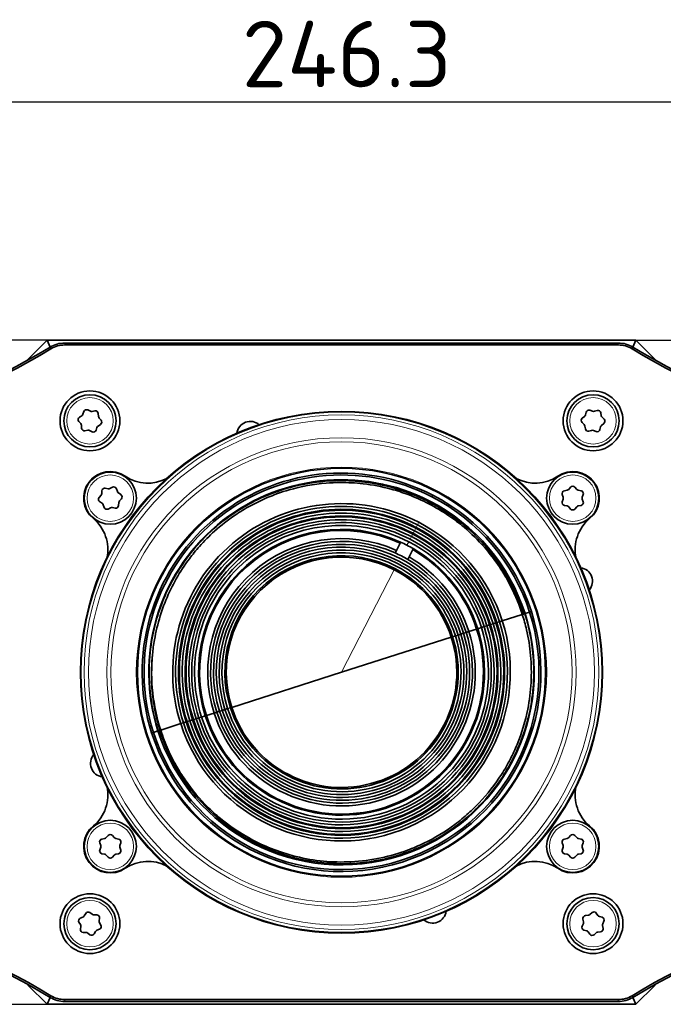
# Model space of a CAD drawing. Header units: millimetres. Extents: x 10 to 1178, y 10 to 830.
# Tile 7 of 33: x 368 to 436, y 378 to 482. Entities that reach past the tile are written whole.
import ezdxf

# ---------------------------------------------------------------- set-up
doc = ezdxf.new("R2010")
doc.units = ezdxf.units.MM
doc.header["$LTSCALE"] = 2
for name, color, linetype, lineweight in [('Bemaßung (ISO)', 7, 'Continuous', 25), ('Sichtbar (ISO)', 7, 'Continuous', 35), ('Sichtbar schmal (ISO)', 7, 'Continuous', 18)]:
    doc.layers.add(name, color=color, linetype=linetype, lineweight=lineweight)
doc.styles.add('Notiztext (ISO)', font='isocpeur.ttf')
doc.dimstyles.new('Standard (ISO)', dxfattribs={"dimscale": 2, "dimtxt": 3.5, "dimasz": 2.5, "dimexe": 2, "dimexo": 0, "dimgap": 0.762, "dimtad": 1, "dimtoh": 1, "dimdec": 8, "dimdsep": 46, "dimtxsty": 'Notiztext (ISO)', "dimcen": 0.09, "dimdle": 10, "dimclrd": 256, "dimclre": 256, "dimclrt": 256, "dimadec": 6, "dimazin": 2, "dimtfac": 0.514286, "dimtdec": 3, "dimtmove": 0, "dimatfit": 3, "dimfxl": 1, "dimtolj": 1, "dimlwd": -1, "dimlwe": -1, "dimarcsym": 0})

# ---------------------------------------------------------------- blocks, each defined once
blk = doc.blocks.new('*D14')
at = {"layer": 'Bemaßung (ISO)', "transparency": 16777216}
for p, q in [((433.18, 448.06), (557.9, 448.06)), ((553.9, 394.91), (553.9, 443.06)), ((522.52, 389.91), (557.9, 389.91))]:
    blk.add_line(p, q, dxfattribs=at)
for points in [[(553.07, 443.06), (554.73, 443.06), (553.9, 448.06)], [(553.07, 394.91), (554.73, 394.91), (553.9, 389.91)]]:
    blk.add_solid(points, dxfattribs=at)
at = {"layer": 'Defpoints', "color": 0, "transparency": 16777216}
for p in [(433.18, 448.06), (553.9, 448.06), (522.52, 389.91)]:
    blk.add_point(p, dxfattribs=at)
at = {"layer": 'Bemaßung (ISO)', "transparency": 16777216, "insert": (545.38, 411.29), "char_height": 7, "attachment_point": 1, "rotation": 90, "style": 'Notiztext (ISO)'}
blk.add_mtext('\\A1;58.2', dxfattribs=at)
blk = doc.blocks.new('*D15')
at = {"layer": 'Bemaßung (ISO)', "transparency": 16777216}
for p, q in [((371.18, 448.06), (264.06, 448.06)), ((268.06, 383.06), (268.06, 443.06)), ((371.18, 378.06), (264.06, 378.06))]:
    blk.add_line(p, q, dxfattribs=at)
for points in [[(267.22, 443.06), (268.89, 443.06), (268.06, 448.06)], [(267.22, 383.06), (268.89, 383.06), (268.06, 378.06)]]:
    blk.add_solid(points, dxfattribs=at)
at = {"layer": 'Defpoints', "color": 0, "transparency": 16777216}
for p in [(268.06, 448.06), (371.18, 448.06), (371.18, 378.06)]:
    blk.add_point(p, dxfattribs=at)
at = {"layer": 'Bemaßung (ISO)', "transparency": 16777216, "insert": (259.53, 408.86), "char_height": 7, "attachment_point": 1, "rotation": 90, "style": 'Notiztext (ISO)'}
blk.add_mtext('\\A1;70', dxfattribs=at)
blk = doc.blocks.new('*D16')
at = {"layer": 'Bemaßung (ISO)', "transparency": 16777216}
for p, q in [((279.03, 433.41), (279.03, 477.2)), ((525.33, 433.41), (525.33, 477.2)), ((284.03, 473.2), (520.33, 473.2))]:
    blk.add_line(p, q, dxfattribs=at)
for points in [[(284.03, 474.04), (284.03, 472.37), (279.03, 473.2)], [(520.33, 474.04), (520.33, 472.37), (525.33, 473.2)]]:
    blk.add_solid(points, dxfattribs=at)
at = {"layer": 'Defpoints', "color": 0, "transparency": 16777216}
for p in [(525.33, 473.2), (279.03, 433.41), (525.33, 433.41)]:
    blk.add_point(p, dxfattribs=at)
at = {"layer": 'Bemaßung (ISO)', "transparency": 16777216, "insert": (391.68, 481.73), "char_height": 7, "attachment_point": 1, "style": 'Notiztext (ISO)'}
blk.add_mtext('\\A1;246.3', dxfattribs=at)

msp = doc.modelspace()

# ---------------------------------------------------------------- linework, layer by layer
at = {"layer": 'Sichtbar (ISO)'}
for p, q in [((369.17999949, 446.06333117), (371.17999949, 448.06333117)), ((371.17999949, 448.06333117), (371.48153164, 447.33536815)), ((371.17999949, 448.06333117), (433.17999949, 448.06333117)), ((431.33424398, 447.76333117), (373.025755, 447.76333117)), ((373.025755, 447.56333117), (431.33424398, 447.56333117)), ((433.17999949, 448.06333117), (432.87846733, 447.33536815)), ((433.17999949, 448.06333117), (435.17999949, 446.06333117)), ((369.17999949, 446.06333117), (369.25174765, 446.03361211)), ((369.17999949, 445.99331118), (369.17999949, 446.06333117)), ((435.10825132, 446.03361211), (435.17999949, 446.06333117)), ((435.17999949, 446.06333117), (435.17999949, 445.99331118)), ((374.57327224, 439.94108053), (374.82281515, 440.10838755)), ((374.93868017, 440.25780731), (375.03858492, 440.54114871)), ((375.45377641, 440.71065977), (375.72343999, 440.57820277)), ((375.91077381, 440.5525706), (376.20610703, 440.60772125)), ((376.56050366, 440.3329104), (376.58062433, 440.03314639)), ((427.88309069, 440.19324212), (427.95890006, 440.4839589)), ((428.35842616, 440.6876667), (428.63824111, 440.57827338)), ((428.82706397, 440.56842991), (429.11673677, 440.64813545)), ((429.49291596, 440.4039896), (429.53808603, 440.10696609)), ((374.70790585, 439.26856788), (374.51247737, 439.49675863)), ((374.79949532, 438.79375194), (374.77937465, 439.09351595)), ((376.78672674, 439.18558181), (376.53718382, 439.01827479)), ((376.65209312, 439.85809446), (376.8475216, 439.62990372)), ((427.7360262, 439.18814338), (427.52216278, 439.39915462)), ((427.54550969, 439.84700827), (427.78015457, 440.03463846)), ((429.81448928, 439.27965407), (429.5798444, 439.09202388)), ((429.62397277, 439.93851896), (429.8378362, 439.72750773)), ((375.44922517, 438.57409174), (375.15389195, 438.51894109)), ((375.90622257, 438.41600258), (375.63655898, 438.54845957)), ((376.4213188, 438.86885503), (376.32141406, 438.58551364)), ((427.86708302, 438.72267274), (427.82191294, 439.01969626)), ((428.532935, 438.55823243), (428.2432622, 438.47852689)), ((429.00157281, 438.43899564), (428.72175786, 438.54838897)), ((429.47690829, 438.93342022), (429.40109891, 438.64270345)), ((376.92275307, 431.89186598), (376.94399349, 432.19155273)), ((377.29941432, 432.46503767), (377.59453944, 432.40878406)), ((377.78196771, 432.43371618), (378.05212426, 432.56516481)), ((378.46667957, 432.39410382), (378.56552508, 432.11039116)), ((378.68083107, 431.96053958), (378.9297472, 431.79230146)), ((425.52699058, 431.51322901), (425.43231276, 431.79835953)), ((425.65654365, 432.18673883), (425.95081284, 432.24731069)), ((426.11456028, 432.34185032), (426.31415165, 432.56640898)), ((426.76261344, 432.56640898), (426.9622048, 432.34185032)), ((427.12595224, 432.24731069), (427.42022143, 432.18673883)), ((427.64445232, 431.79835953), (427.5497745, 431.51322901)), ((376.65435118, 431.48962323), (376.85063079, 431.71708228)), ((376.96240179, 430.87683917), (376.71348566, 431.0450773)), ((377.17655329, 430.44327494), (377.07770778, 430.7269876)), ((378.72047979, 430.94551278), (378.69923937, 430.64582602)), ((378.98888168, 431.34775553), (378.79260207, 431.12029648)), ((425.43231276, 431.03901922), (425.52699058, 431.32414975)), ((427.5497745, 431.32414975), (427.64445232, 431.03901922)), ((377.86126515, 430.40366257), (377.5911086, 430.27221394)), ((378.34381854, 430.37234109), (378.04869342, 430.4285947)), ((425.95081284, 430.59006806), (425.65654365, 430.65063993)), ((426.31415165, 430.27096977), (426.11456028, 430.49552843)), ((426.9622048, 430.49552843), (426.76261344, 430.27096977)), ((427.42022143, 430.65063993), (427.12595224, 430.59006806)), ((408.35199522, 426.67982737), (407.95798853, 425.91511451)), ((408.35199522, 426.67982737), (408.40429626, 426.78133649)), ((407.95798853, 425.91511451), (407.82038469, 425.64804438)), ((409.68541183, 425.99280469), (409.29140514, 425.22809184)), ((409.73771286, 426.09431381), (409.68541183, 425.99280469)), ((409.29140514, 425.22809184), (409.1538013, 424.96102171)), ((421.51461696, 419.24900553), (421.99083906, 419.40136204)), ((421.99083906, 419.40136204), (422.1813279, 419.46230465)), ((418.16201334, 418.17641569), (418.4477466, 418.2678296)), ((418.4477466, 418.2678296), (418.54299102, 418.2983009)), ((418.54299102, 418.2983009), (418.82872428, 418.38971481)), ((418.82872428, 418.38971481), (419.11445755, 418.48112871)), ((419.11445755, 418.48112871), (421.22888369, 419.15759162)), ((421.2288837, 419.15759162), (421.36130432, 419.19995661)), ((421.36130432, 419.19995661), (421.51461696, 419.24900553)), ((415.02933008, 417.17418441), (415.31506335, 417.26559832)), ((415.31506335, 417.26559832), (415.60079661, 417.35701222)), ((415.60079661, 417.35701222), (416.41904043, 417.61879086)), ((416.41904043, 417.61879086), (416.52766472, 417.65354275)), ((416.52766472, 417.65354275), (416.92383586, 417.78028876)), ((416.92383586, 417.78028876), (417.20956913, 417.87170267)), ((417.20956913, 417.87170267), (417.49530239, 417.96311658)), ((417.49530239, 417.96311658), (417.78103565, 418.05453048)), ((417.78103565, 418.05453048), (417.87628007, 418.08500178)), ((417.87628007, 418.08500178), (418.16201334, 418.17641569)), ((413.7435304, 416.76282183), (402.17999949, 413.06333117)), ((413.7435304, 416.76282183), (413.88639703, 416.80852878)), ((413.88639703, 416.80852878), (414.1721303, 416.89994269)), ((414.1721303, 416.89994269), (414.45786356, 416.9913566)), ((414.45786356, 416.9913566), (414.74359682, 417.0827705)), ((414.74359682, 417.0827705), (415.02933008, 417.17418441)), ((402.17999949, 413.06333117), (390.61646857, 409.36384052)), ((389.04493563, 408.86106403), (389.33066889, 408.95247793)), ((389.33066889, 408.95247793), (389.61640215, 409.04389184)), ((389.61640215, 409.04389184), (389.90213542, 409.13530575)), ((389.90213542, 409.13530575), (390.18786868, 409.22671966)), ((390.18786868, 409.22671966), (390.47360194, 409.31813356)), ((390.47360194, 409.31813356), (390.61646857, 409.36384052)), ((385.91225237, 407.85883275), (386.19798564, 407.95024665)), ((386.19798564, 407.95024665), (386.4837189, 408.04166056)), ((386.4837189, 408.04166056), (386.57896332, 408.07213186)), ((386.57896332, 408.07213186), (386.86469658, 408.16354577)), ((386.86469658, 408.16354577), (387.15042985, 408.25495967)), ((387.15042985, 408.25495967), (387.43616311, 408.34637358)), ((387.43616311, 408.34637358), (387.83233425, 408.47311959)), ((387.83233425, 408.47311959), (387.94095854, 408.50787148)), ((387.94095854, 408.50787148), (388.75920236, 408.76965012)), ((388.75920236, 408.76965012), (389.04493563, 408.86106403)), ((382.36915991, 406.7253003), (382.84538202, 406.87765681)), ((382.84538202, 406.87765681), (382.87411278, 406.88684857)), ((383.0577034, 406.94558424), (383.13111528, 406.96907072)), ((383.13111528, 406.96907072), (385.24554143, 407.64553363)), ((385.24554143, 407.64553363), (385.53127469, 407.73694754)), ((385.53127469, 407.73694754), (385.81700795, 407.82836144)), ((385.81700795, 407.82836144), (385.91225237, 407.85883275)), ((382.17867107, 406.6643577), (382.36915991, 406.7253003)), ((376.93977754, 395.47602242), (377.23404673, 395.53659428)), ((377.39779417, 395.63113391), (377.59738554, 395.85569257)), ((378.04584732, 395.85569257), (378.24543869, 395.63113391)), ((378.40918613, 395.53659428), (378.70345532, 395.47602242)), ((425.65654365, 395.47602242), (425.95081284, 395.53659428)), ((426.11456028, 395.63113391), (426.31415165, 395.85569257)), ((426.76261344, 395.85569257), (426.9622048, 395.63113391)), ((427.12595224, 395.53659428), (427.42022143, 395.47602242)), ((376.81022447, 394.80251259), (376.71554665, 395.08764312)), ((376.71554665, 394.32830281), (376.81022447, 394.61343334)), ((378.92768621, 395.08764312), (378.83300839, 394.80251259)), ((378.83300839, 394.61343334), (378.92768621, 394.32830281)), ((425.52699058, 394.80251259), (425.43231276, 395.08764312)), ((425.43231276, 394.32830281), (425.52699058, 394.61343334)), ((427.64445232, 395.08764312), (427.5497745, 394.80251259)), ((427.5497745, 394.61343334), (427.64445232, 394.32830281)), ((377.23404673, 393.87935165), (376.93977754, 393.93992351)), ((377.59738554, 393.56025336), (377.39779417, 393.78481202)), ((378.24543869, 393.78481202), (378.04584732, 393.56025336)), ((378.70345532, 393.93992351), (378.40918613, 393.87935165)), ((425.95081284, 393.87935165), (425.65654365, 393.93992351)), ((426.31415165, 393.56025336), (426.11456028, 393.78481202)), ((426.9622048, 393.78481202), (426.76261344, 393.56025336)), ((427.42022143, 393.93992351), (427.12595224, 393.87935165)), ((374.6664698, 387.14668129), (374.94350864, 387.26292582)), ((375.0859234, 387.38730025), (375.238406, 387.64616772)), ((375.67843067, 387.73274869), (375.9176208, 387.55094828)), ((376.0965396, 387.48980069), (376.3969667, 387.48718062)), ((376.69196035, 387.14939856), (376.65411165, 386.85135363)), ((427.88243553, 387.41856887), (428.18139512, 387.44834254)), ((428.35405213, 387.52541732), (428.57582427, 387.72810038)), ((429.02187509, 387.68166067), (429.19713963, 387.4376409)), ((429.35021686, 387.32665294), (429.63663161, 387.23593416)), ((374.66938329, 386.46083073), (374.52143879, 386.72231827)), ((374.66803862, 385.97726378), (374.70588733, 386.27530871)), ((376.69061568, 386.66583161), (376.83856018, 386.40434408)), ((427.54055993, 386.30023938), (427.66425498, 386.57403281)), ((427.68383476, 386.76209556), (427.61919216, 387.0554974)), ((429.67616421, 386.36456679), (429.74080682, 386.07116495)), ((429.81943904, 386.82642297), (429.695744, 386.55262953)), ((375.26345937, 385.63686165), (374.96303227, 385.63948172)), ((375.6815683, 385.39391366), (375.44237817, 385.57571406)), ((376.27407557, 385.73936209), (376.12159297, 385.48049463)), ((376.69352917, 385.97998105), (376.41649033, 385.86373653)), ((428.00978212, 385.80000941), (427.72336737, 385.89072819)), ((428.33812389, 385.44500168), (428.16285934, 385.68902144)), ((429.00594684, 385.60124502), (428.7841747, 385.39856196)), ((429.47756344, 385.70809347), (429.17860385, 385.6783198)), ((369.17999949, 380.06333117), (369.17999949, 380.13335117)), ((369.17999949, 380.06333117), (369.25174765, 380.09305024)), ((371.17999949, 378.06333117), (369.17999949, 380.06333117)), ((435.17999949, 380.06333117), (433.17999949, 378.06333117)), ((435.10825132, 380.09305024), (435.17999949, 380.06333117)), ((435.17999949, 380.13335117), (435.17999949, 380.06333117)), ((371.48153164, 378.79129419), (371.17999949, 378.06333117)), ((433.17999949, 378.06333117), (371.17999949, 378.06333117)), ((431.33424398, 378.56333117), (373.025755, 378.56333117)), ((373.025755, 378.36333117), (431.33424398, 378.36333117)), ((432.87846733, 378.79129419), (433.17999949, 378.06333117))]:
    msp.add_line(p, q, dxfattribs=at)
for centre, radius in [((375.67999949, 439.56333117), 3.15), ((375.67999949, 439.56333117), 2.75), ((428.67999949, 439.56333117), 3.15), ((428.67999949, 439.56333117), 2.75), ((402.17999949, 413.06333117), 27.5), ((377.82161643, 431.41868938), 2.75), ((402.17999949, 413.06333117), 21.5), ((426.53838254, 431.41868938), 2.75), ((377.82161643, 394.70797297), 2.75), ((426.53838254, 394.70797297), 2.75), ((375.67999949, 386.56333117), 3.15), ((375.67999949, 386.56333117), 2.75), ((428.67999949, 386.56333117), 3.15), ((428.67999949, 386.56333117), 2.75)]:
    msp.add_circle(centre, radius, dxfattribs=at)
for centre, radius, start, end in [((330.03738448, 515.76333117), 80, 270, 301.1936478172), ((373.025755, 444.76333117), 3, 90, 121.1936478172), ((373.025755, 444.76333117), 2.8, 90, 121.1936478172), ((431.33424398, 444.76333117), 3, 58.8063521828, 90), ((431.33424398, 444.76333117), 2.8, 58.8063521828, 90), ((474.3226145, 515.76333117), 80, 238.8063521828, 270), ((330.03738448, 515.76333117), 80.2, 270, 301.1936478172), ((474.3226145, 515.76333117), 80.2, 238.8063521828, 270), ((374.65575234, 440.35756624), 0.3, 303.8400300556, 340.5776068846), ((375.32151275, 440.44138978), 0.3, 63.8400300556, 160.5776068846), ((375.85570365, 440.84747275), 0.3, 243.8400300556, 280.5776068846), ((376.26117718, 440.3128191), 0.3, 3.8400300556, 100.5776068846), ((427.59279824, 440.26894085), 0.3, 308.6470448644, 345.3846216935), ((428.24919251, 440.40826017), 0.3, 68.6470448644, 165.3846216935), ((428.74747477, 440.8576799), 0.3, 248.6470448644, 285.3846216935), ((429.19632598, 440.35888546), 0.3, 8.6470448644, 105.3846216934), ((429.83467601, 440.15207023), 0.3, 188.6470448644, 225.3846216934), ((374.74033505, 439.69190185), 0.3, 123.8400300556, 220.5776068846), ((374.48004817, 439.07342465), 0.3, 3.8400300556, 40.5776068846), ((376.8799508, 440.05323769), 0.3, 183.8400300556, 220.5776068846), ((376.61966392, 439.43476049), 0.3, 303.8400300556, 40.5776068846), ((392.57573844, 438.0832866), 1.425, 49.1029657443, 172.8970342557), ((427.73286602, 439.61270588), 0.3, 128.6470448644, 225.3846216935), ((427.52532296, 438.97459211), 0.3, 8.6470448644, 45.3846216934), ((429.76720073, 438.8577215), 0.3, 128.6470448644, 165.3846216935), ((429.62713295, 439.51395646), 0.3, 308.6470448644, 45.3846216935), ((375.09882179, 438.81384324), 0.3, 183.8400300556, 280.5776068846), ((375.50429532, 438.27918959), 0.3, 63.8400300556, 100.5776068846), ((376.03848623, 438.68527256), 0.3, 243.8400300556, 340.5776068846), ((376.70424663, 438.76909611), 0.3, 123.8400300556, 160.5776068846), ((428.163673, 438.76777688), 0.3, 188.6470448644, 285.3846216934), ((428.61252421, 438.26898244), 0.3, 68.6470448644, 105.3846216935), ((429.11080646, 438.71840217), 0.3, 248.6470448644, 345.3846216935), ((377.82161643, 431.41868938), 2.8, 55.5919413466, 230.4080586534), ((402.17999949, 413.06333117), 21, 62.740899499, 197.740899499), ((402.17999949, 413.06333117), 20.8, 62.740899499, 197.740899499), ((426.53838254, 431.41868938), 2.8, 309.5919413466, 124.4080586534), ((381.77719778, 437.19392757), 4.2, 235.5919413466, 298.5417933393), ((402.17999949, 413.06333117), 20.3, 62.740899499, 197.740899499), ((422.58280119, 437.19392757), 4.2, 241.4582066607, 304.4080586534), ((376.62350374, 431.9130754), 0.3, 319.2083401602, 355.9459169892), ((377.24324282, 432.17034331), 0.3, 79.2083401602, 175.9459169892), ((377.65071094, 432.70347841), 0.3, 259.2083401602, 295.9459169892), ((378.18338103, 432.29540258), 0.3, 19.2083401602, 115.9459169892), ((378.84882363, 432.20909239), 0.3, 199.2083401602, 235.9459169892), ((378.76175464, 431.54374865), 0.3, 319.2083401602, 55.9459169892), ((425.71702711, 431.89289916), 0.3, 101.6312115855, 198.3687884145), ((425.89032939, 432.54115036), 0.3, 281.6312115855, 318.3687884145), ((426.53838254, 432.36710894), 0.3, 41.6312115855, 138.3687884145), ((427.1864357, 432.54115036), 0.3, 221.6312115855, 258.3687884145), ((427.35973798, 431.89289916), 0.3, 341.6312115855, 78.3687884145), ((376.88147822, 431.29363011), 0.3, 139.2083401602, 235.9459169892), ((376.79440923, 430.62828636), 0.3, 19.2083401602, 55.9459169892), ((379.01972912, 430.92430336), 0.3, 139.2083401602, 175.9459169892), ((402.17999949, 413.06333117), 17.78, 62.740899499, 197.740899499), ((402.17999949, 413.06333117), 20.3, 17.740899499, 62.740899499), ((402.17999949, 413.06333117), 20.8, 17.740899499, 62.740899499), ((402.17999949, 413.06333117), 21, 17.740899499, 62.740899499), ((425.71702711, 430.9444796), 0.3, 161.6312115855, 258.3687884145), ((425.24227624, 431.41868938), 0.3, 341.6312115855, 18.3687884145), ((427.35973798, 430.9444796), 0.3, 281.6312115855, 18.3687884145), ((427.83448885, 431.41868938), 0.3, 161.6312115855, 198.3687884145), ((377.45985183, 430.54197617), 0.3, 199.2083401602, 295.9459169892), ((377.99252192, 430.13390034), 0.3, 79.2083401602, 115.9459169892), ((378.39999004, 430.66703544), 0.3, 259.2083401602, 355.9459169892), ((402.17999949, 413.06333117), 17.48, 62.740899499, 197.740899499), ((402.17999949, 413.06333117), 17.18, 62.740899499, 197.740899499), ((402.17999949, 413.06333117), 17.08, 62.740899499, 197.740899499), ((402.17999949, 413.06333117), 16.78, 62.740899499, 197.740899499), ((425.89032939, 430.29622839), 0.3, 41.6312115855, 78.3687884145), ((426.53838254, 430.47026981), 0.3, 221.6312115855, 318.3687884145), ((427.1864357, 430.29622839), 0.3, 101.6312115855, 138.3687884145), ((373.36040716, 426.02446916), 4.2, 347.4582066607, 50.4080586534), ((402.17999949, 413.06333117), 16.48, 62.740899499, 197.740899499), ((402.17999949, 413.06333117), 16.38, 62.740899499, 197.740899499), ((402.17999949, 413.06333117), 16.08, 62.740899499, 197.740899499), ((402.17999949, 413.06333117), 15.78, 62.740899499, 197.740899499), ((402.17999949, 413.06333117), 17.78, 17.740899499, 62.740899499), ((430.99959182, 426.02446916), 4.2, 129.5919413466, 192.5417933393), ((402.17999949, 413.06333117), 15.48, 62.740899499, 197.740899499), ((402.17999949, 413.06333117), 15.06404793, 65.5946880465, 197.740899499), ((402.17999949, 413.06333117), 14.95, 65.616476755, 197.740899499), ((402.17999949, 413.06333117), 16.38, 17.740899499, 62.740899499), ((402.17999949, 413.06333117), 16.48, 17.740899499, 62.740899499), ((402.17999949, 413.06333117), 16.78, 17.740899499, 62.740899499), ((402.17999949, 413.06333117), 17.08, 17.740899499, 62.740899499), ((402.17999949, 413.06333117), 17.18, 17.740899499, 62.740899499), ((402.17999949, 413.06333117), 17.48, 17.740899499, 62.740899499), ((402.17999949, 413.06333117), 14.09090105, 65.7919570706, 197.740899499), ((402.17999949, 413.06333117), 13.79090105, 65.8583930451, 197.740899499), ((402.17999949, 413.06333117), 15.06404793, 62.740899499, 65.5946880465), ((402.17999949, 413.06333117), 15.48, 17.740899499, 62.740899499), ((402.17999949, 413.06333117), 15.78, 17.740899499, 62.740899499), ((402.17999949, 413.06333117), 16.08, 17.740899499, 62.740899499), ((402.17999949, 413.06333117), 13.49090105, 62.740899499, 197.740899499), ((402.17999949, 413.06333117), 13.19090105, 62.740899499, 197.740899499), ((402.17999949, 413.06333117), 12.89090105, 62.740899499, 197.740899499), ((402.17999949, 413.06333117), 12.59090105, 62.740899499, 197.740899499), ((402.17999949, 413.06333117), 13.79090105, 62.740899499, 65.8583930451), ((402.17999949, 413.06333117), 15.06404793, 59.8871109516, 62.740899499), ((402.17999949, 413.06333117), 14.95, 17.740899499, 59.8653222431), ((402.17999949, 413.06333117), 15.06404793, 17.740899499, 59.8871109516), ((402.17999949, 413.06333117), 12.29090105, 62.740899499, 197.740899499), ((402.17999949, 413.06333117), 12.14090105, 62.740899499, 197.740899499), ((402.17999949, 413.06333117), 12.89090105, 17.740899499, 62.740899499), ((402.17999949, 413.06333117), 13.19090105, 17.740899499, 62.740899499), ((402.17999949, 413.06333117), 13.49090105, 17.740899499, 62.740899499), ((402.17999949, 413.06333117), 13.79090105, 59.623405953, 62.740899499), ((402.17999949, 413.06333117), 13.79090105, 17.740899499, 59.623405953), ((402.17999949, 413.06333117), 14.09090105, 17.740899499, 59.6898419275), ((402.17999949, 413.06333117), 12.14090105, 17.740899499, 62.740899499), ((402.17999949, 413.06333117), 12.29090105, 17.740899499, 62.740899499), ((402.17999949, 413.06333117), 12.59090105, 17.740899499, 62.740899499), ((427.19995492, 422.66759222), 1.425, 319.1029657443, 82.8970342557), ((402.17999949, 413.06333117), 21, 197.740899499, 17.740899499), ((402.17999949, 413.06333117), 20.8, 197.740899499, 17.740899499), ((402.17999949, 413.06333117), 20.3, 197.740899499, 17.740899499), ((402.17999949, 413.06333117), 17.78, 197.740899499, 17.740899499), ((402.17999949, 413.06333117), 17.48, 197.740899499, 17.740899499), ((402.17999949, 413.06333117), 17.18, 197.740899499, 17.740899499), ((402.17999949, 413.06333117), 17.08, 197.740899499, 17.740899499), ((402.17999949, 413.06333117), 16.78, 197.740899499, 17.740899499), ((402.17999949, 413.06333117), 16.48, 197.740899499, 17.740899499), ((402.17999949, 413.06333117), 16.38, 197.740899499, 17.740899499), ((402.17999949, 413.06333117), 16.08, 197.740899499, 17.740899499), ((402.17999949, 413.06333117), 15.78, 197.740899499, 17.740899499), ((402.17999949, 413.06333117), 15.48, 197.740899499, 17.740899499), ((402.17999949, 413.06333117), 15.06404793, 197.740899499, 17.740899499), ((402.17999949, 413.06333117), 14.95, 197.740899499, 17.740899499), ((402.17999949, 413.06333117), 14.09090105, 197.740899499, 17.740899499), ((402.17999949, 413.06333117), 13.79090105, 197.740899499, 17.740899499), ((402.17999949, 413.06333117), 13.49090105, 197.740899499, 17.740899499), ((402.17999949, 413.06333117), 13.19090105, 197.740899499, 17.740899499), ((402.17999949, 413.06333117), 12.89090105, 197.740899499, 17.740899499), ((402.17999949, 413.06333117), 12.59090105, 197.740899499, 17.740899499), ((402.17999949, 413.06333117), 12.29090105, 197.740899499, 17.740899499), ((402.17999949, 413.06333117), 12.14090105, 197.740899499, 17.740899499), ((402.17999949, 413.06333117), 20, 174.6136497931, 197.740899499), ((377.16004406, 403.45907012), 1.425, 139.1029657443, 262.8970342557), ((373.36040716, 400.10219319), 4.2, 309.5919413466, 12.5417933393), ((430.99959182, 400.10219319), 4.2, 167.4582066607, 230.4080586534), ((377.82161643, 394.70797297), 2.8, 129.5919413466, 304.4080586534), ((426.53838254, 394.70797297), 2.8, 235.5919413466, 50.4080586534), ((377.000261, 395.18218275), 0.3, 101.6312115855, 198.3687884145), ((377.17356328, 395.83043395), 0.3, 281.6312115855, 318.3687884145), ((377.82161643, 395.65639253), 0.3, 41.6312115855, 138.3687884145), ((378.46966958, 395.83043395), 0.3, 221.6312115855, 258.3687884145), ((378.64297187, 395.18218275), 0.3, 341.6312115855, 78.3687884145), ((425.71702711, 395.18218275), 0.3, 101.6312115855, 198.3687884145), ((425.89032939, 395.83043395), 0.3, 281.6312115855, 318.3687884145), ((426.53838254, 395.65639253), 0.3, 41.6312115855, 138.3687884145), ((427.1864357, 395.83043395), 0.3, 221.6312115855, 258.3687884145), ((427.35973798, 395.18218275), 0.3, 341.6312115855, 78.3687884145), ((376.52551012, 394.70797297), 0.3, 341.6312115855, 18.3687884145), ((379.11772274, 394.70797297), 0.3, 161.6312115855, 198.3687884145), ((425.24227624, 394.70797297), 0.3, 341.6312115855, 18.3687884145), ((427.83448885, 394.70797297), 0.3, 161.6312115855, 198.3687884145), ((377.000261, 394.23376318), 0.3, 161.6312115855, 258.3687884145), ((377.17356328, 393.58551198), 0.3, 41.6312115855, 78.3687884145), ((377.82161643, 393.7595534), 0.3, 221.6312115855, 318.3687884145), ((378.46966958, 393.58551198), 0.3, 101.6312115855, 138.3687884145), ((378.64297187, 394.23376318), 0.3, 281.6312115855, 18.3687884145), ((425.71702711, 394.23376318), 0.3, 161.6312115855, 258.3687884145), ((425.89032939, 393.58551198), 0.3, 41.6312115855, 78.3687884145), ((426.53838254, 393.7595534), 0.3, 221.6312115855, 318.3687884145), ((427.1864357, 393.58551198), 0.3, 101.6312115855, 138.3687884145), ((427.35973798, 394.23376318), 0.3, 281.6312115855, 18.3687884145), ((381.77719778, 388.93273477), 4.2, 61.4582066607, 124.4080586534), ((422.58280119, 388.93273477), 4.2, 55.5919413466, 118.5417933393), ((330.03738448, 310.36333117), 80.2, 58.8063521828, 90), ((330.03738448, 310.36333117), 80, 58.8063521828, 90), ((474.3226145, 310.36333117), 80.2, 90, 121.1936478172), ((474.3226145, 310.36333117), 80, 90, 121.1936478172), ((374.78254466, 386.87004683), 0.3, 112.7627502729, 209.500327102), ((374.82743379, 387.53956029), 0.3, 292.7627502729, 329.500327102), ((375.49689562, 387.49390768), 0.3, 52.7627502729, 149.500327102), ((376.09915585, 387.78978928), 0.3, 232.7627502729, 269.5003271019), ((376.39435045, 387.18719203), 0.3, 352.7627502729, 89.5003271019), ((411.78426053, 388.04337574), 1.425, 229.1029657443, 352.8970342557), ((427.91216574, 387.12004565), 0.3, 95.6873871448, 192.4249639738), ((428.15166491, 387.74686576), 0.3, 275.6873871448, 312.4249639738), ((428.7782115, 387.50665194), 0.3, 35.6873871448, 132.4249639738), ((429.44080322, 387.61264963), 0.3, 215.6873871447, 252.4249639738), ((429.54604524, 386.94993746), 0.3, 335.6873871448, 72.4249639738), ((374.40827742, 386.31310217), 0.3, 352.7627502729, 29.500327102), ((376.95172155, 386.81356017), 0.3, 172.7627502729, 209.500327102), ((376.57745432, 386.25661552), 0.3, 292.7627502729, 29.500327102), ((427.81395373, 386.17672488), 0.3, 155.6873871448, 252.4249639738), ((427.39086118, 386.6975473), 0.3, 335.6873871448, 12.4249639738), ((429.9691378, 386.42911504), 0.3, 155.6873871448, 192.4249639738), ((374.96564852, 385.93947032), 0.3, 172.7627502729, 269.5003271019), ((375.26084312, 385.33687306), 0.3, 52.7627502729, 89.5003271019), ((375.86310335, 385.63275466), 0.3, 232.7627502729, 329.500327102), ((376.53256519, 385.58710206), 0.3, 112.7627502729, 149.500327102), ((427.91919575, 385.51401271), 0.3, 35.6873871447, 72.4249639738), ((428.58178748, 385.6200104), 0.3, 215.6873871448, 312.4249639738), ((429.20833406, 385.37979658), 0.3, 95.6873871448, 132.4249639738), ((429.44783323, 386.00661669), 0.3, 275.6873871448, 12.4249639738), ((373.025755, 381.36333117), 2.8, 238.8063521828, 270), ((431.33424398, 381.36333117), 2.8, 270, 301.1936478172), ((373.025755, 381.36333117), 3, 238.8063521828, 270), ((431.33424398, 381.36333117), 3, 270, 301.1936478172)]:
    msp.add_arc(centre, radius, start, end, dxfattribs=at)
for points, knots in [([(382.26769226, 414.94081894), (382.31736659, 415.46101635), (382.38679251, 415.97915649), (382.62466391, 417.34534516), (382.82792106, 418.18620606), (383.25990927, 419.57304661), (383.4596024, 420.12682519), (384.00021485, 421.44122099), (384.36481069, 422.19090813), (385.18871698, 423.64640113), (385.64796096, 424.35034802), (386.48632909, 425.47400681), (386.84142886, 425.91029232), (387.71510362, 426.89577061), (388.24732696, 427.43170685), (389.49459802, 428.55305825), (390.22248412, 429.12162755), (391.50430472, 429.98725419), (392.03767031, 430.31218001), (393.13645016, 430.91294499), (393.70143698, 431.18813417), (395.05157252, 431.76878019), (395.84492546, 432.05214729), (397.92704858, 432.65076766), (399.23354752, 432.889416), (401.05017139, 433.03759721), (401.54767004, 433.0595302), (402.85356184, 433.06831444), (403.66124066, 433.02476827), (405.45364763, 432.81872132), (406.43334697, 432.63119355), (408.00946775, 432.20549503), (408.61568314, 432.01028665), (409.95119456, 431.50873025), (410.6737227, 431.18737299), (412.11065266, 430.44342705), (412.82160854, 430.01743863), (414.05090699, 429.17300606), (414.57867803, 428.77042633), (415.8510855, 427.69568504), (416.56700588, 426.99237999), (417.80139993, 425.58258197), (418.33212098, 424.88994361), (419.14147581, 423.67710631), (419.44537896, 423.17523367), (419.97422796, 422.20834696), (420.20407941, 421.74655798), (420.66171471, 420.73045087), (420.88295934, 420.17373313), (421.13067752, 419.45839522), (421.18067702, 419.30827165), (421.2288837, 419.15759162)], [0.0001642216, 0.0001642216, 0.0001642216, 0.0001642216, 0.1569365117, 0.1569365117, 0.4161900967, 0.4161900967, 0.5927108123, 0.5927108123, 0.842560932, 0.842560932, 1.094462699, 1.094462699, 1.2631474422, 1.2631474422, 1.4895623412, 1.4895623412, 1.7663235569, 1.7663235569, 1.9535864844, 1.9535864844, 2.1420161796, 2.1420161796, 2.3944975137, 2.3944975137, 2.7919554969, 2.7919554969, 2.9413001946, 2.9413001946, 3.1837353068, 3.1837353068, 3.4825663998, 3.4825663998, 3.6735195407, 3.6735195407, 3.9105422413, 3.9105422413, 4.158944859, 4.158944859, 4.3579574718, 4.3579574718, 4.6586123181, 4.6586123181, 4.9201126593, 4.9201126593, 5.0960437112, 5.0960437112, 5.2507363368, 5.2507363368, 5.4303670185, 5.4303670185, 5.4778412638, 5.4778412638, 5.4778412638, 5.4778412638]), ([(382.43215292, 417.63354439), (382.61061769, 418.39898843), (382.83403536, 419.15348189), (383.38547613, 420.68220505), (383.71910661, 421.45289202), (384.8100142, 423.59788424), (385.68157946, 424.91047287), (387.40628422, 426.9474479), (388.18522612, 427.72816131), (389.94533622, 429.22645885), (390.93706546, 429.92815434), (392.55120367, 430.86444894), (393.13262457, 431.16494086), (394.86065592, 431.95449487), (396.04017109, 432.36698511), (398.45704593, 432.96871538), (399.68917446, 433.15661876), (402.72811394, 433.33724657), (404.53556069, 433.20370334), (408.08237239, 432.45436977), (409.80672113, 431.83870553), (411.42222115, 431.00121348)], [-3.6858683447, -3.6858683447, -3.6858683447, -3.6858683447, -3.4497988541, -3.4497988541, -3.1977518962, -3.1977518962, -2.7263814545, -2.7263814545, -2.3957502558, -2.3957502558, -2.031832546, -2.031832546, -1.8354868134, -1.8354868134, -1.4614128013, -1.4614128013, -1.0876834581, -1.0876834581, -0.5459065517, -0.5459065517, -0.000001, -0.000001, -0.000001, -0.000001]), ([(421.36130432, 419.19995661), (421.03097912, 420.24176532), (420.61614223, 421.25596191), (419.65943151, 423.13899613), (419.13046614, 424.00997334), (418.06585736, 425.49717757), (417.55367183, 426.12851369), (416.23241401, 427.56941553), (415.38937223, 428.34439385), (413.52621516, 429.78660324), (412.50023048, 430.44236221), (411.42222115, 431.00121348)], [5.5390192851, 5.5390192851, 5.5390192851, 5.5390192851, 5.865978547, 5.865978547, 6.1696209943, 6.1696209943, 6.4120394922, 6.4120394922, 6.7532998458, 6.7532998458, 7.1161990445, 7.1161990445, 7.1161990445, 7.1161990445]), ([(421.2288837, 419.1575916), (421.39903918, 418.62573509), (421.54690003, 418.08681486), (421.87655625, 416.65216263), (422.0198731, 415.74912419), (422.26952294, 412.94906129), (422.16813018, 411.04426332), (421.5464311, 407.90126002), (421.16812422, 406.64797681), (420.45976285, 404.92972542), (420.22809345, 404.42784652), (419.68798656, 403.37475358), (419.37362232, 402.82724411), (418.34573562, 401.21838452), (417.55589071, 400.20970334), (416.32191184, 398.9116792), (415.9544475, 398.55376466), (415.10812779, 397.79059715), (414.62314299, 397.39294239), (413.10164861, 396.26065676), (412.01313002, 395.60132032), (410.29918734, 394.7745449), (409.71614888, 394.52668171), (408.22394355, 393.97437049), (407.30281997, 393.7068232), (405.31708535, 393.28178702), (404.25173404, 393.14201852), (401.24106266, 392.99124623), (399.2979539, 393.1770543), (396.81513732, 393.78649895), (396.22511691, 393.96052041), (394.85959026, 394.43269596), (394.0927766, 394.75252072), (392.02622328, 395.76965165), (390.78032208, 396.56430604), (389.12513373, 397.89771647), (388.63754888, 398.33148076), (387.2603032, 399.68295982), (386.43638357, 400.66291849), (385.38416416, 402.18983899), (385.07747663, 402.67888956), (384.47935574, 403.73121172), (384.19268832, 404.29646878), (383.62677846, 405.55743129), (383.35899646, 406.25678049), (383.13111528, 406.96907072)], [0.1224831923, 0.1224831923, 0.1224831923, 0.1224831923, 0.2901156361, 0.2901156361, 0.5640981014, 0.5640981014, 1.1334676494, 1.1334676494, 1.5252703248, 1.5252703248, 1.6910302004, 1.6910302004, 1.8803274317, 1.8803274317, 2.2637887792, 2.2637887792, 2.4176226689, 2.4176226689, 2.6056709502, 2.6056709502, 2.986602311, 2.986602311, 3.1765581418, 3.1765581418, 3.4639462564, 3.4639462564, 3.7857714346, 3.7857714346, 4.3682842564, 4.3682842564, 4.5527319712, 4.5527319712, 4.8017444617, 4.8017444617, 5.2437303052, 5.2437303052, 5.4394003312, 5.4394003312, 5.8226219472, 5.8226219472, 5.995723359, 5.995723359, 6.1857598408, 6.1857598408, 6.4103754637, 6.4103754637, 6.4103754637, 6.4103754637]), ([(382.87411278, 406.88684857), (382.45234843, 408.20723725), (382.16616118, 409.56920072), (381.7276675, 413.72105256), (382.05869342, 416.01643982), (382.43215292, 417.63354439)], [-0.74442651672, -0.74442651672, -0.74442651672, -0.74442651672, -0.49791521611, -0.49791521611, -0.00006968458, -0.00006968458, -0.00006968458, -0.00006968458]), ([(421.88157778, 417.83077386), (422.04599349, 417.13493219), (422.17526165, 416.43100678), (422.38653666, 414.80275124), (422.44303693, 413.87606003), (422.42859975, 411.94768082), (422.34704621, 410.94762663), (422.07246856, 409.20314956), (421.91071115, 408.45678801), (421.42098134, 406.68871056), (421.05296498, 405.68000367), (419.92644984, 403.2154229), (419.06681159, 401.81073043), (417.40452763, 399.71398398), (416.6977256, 398.95088764), (414.93237921, 397.32106054), (413.83804425, 396.50032416), (410.76307244, 394.64474908), (408.67341546, 393.81223398), (404.6781863, 392.94607907), (402.81930601, 392.809055), (398.65297343, 393.07193046), (396.37005034, 393.6161632), (393.6958371, 394.7688144), (393.16534993, 395.02578014), (391.48979071, 395.93144903), (390.39686449, 396.66976324), (388.49443074, 398.24432157), (387.66873219, 399.05600111), (386.19336312, 400.77787359), (385.53987919, 401.68161626), (384.14828771, 403.98906138), (383.4979066, 405.43297703), (383.0228134, 406.93442199)], [-10.7163552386, -10.7163552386, -10.7163552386, -10.7163552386, -10.5050560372, -10.5050560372, -10.2311366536, -10.2311366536, -9.9351603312, -9.9351603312, -9.7092504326, -9.7092504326, -9.3921275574, -9.3921275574, -8.9071850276, -8.9071850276, -8.6001397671, -8.6001397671, -8.197495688, -8.197495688, -7.5393353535, -7.5393353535, -6.9899303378, -6.9899303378, -6.3007248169, -6.3007248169, -6.1258552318, -6.1258552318, -5.7362288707, -5.7362288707, -5.3939693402, -5.3939693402, -5.0642133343, -5.0642133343, -4.5953630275, -4.5953630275, -4.5953630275, -4.5953630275]), ([(383.0577034, 406.94558424), (382.79132825, 407.80401831), (382.58294321, 408.67953712), (382.29878235, 410.38376516), (382.21407771, 411.20217079), (382.13854671, 412.99332117), (382.166971, 413.97120563), (382.26769226, 414.94081894)], [2.07763798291, 2.07763798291, 2.07763798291, 2.07763798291, 2.34794995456, 2.34794995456, 2.59387451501, 2.59387451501, 2.88360531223, 2.88360531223, 2.88360531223, 2.88360531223])]:
    msp.add_open_spline(points, degree=3, knots=knots, dxfattribs=at)
for points in [[(421.48627213, 419.2399372), (421.63514533, 418.77521533), (421.76722838, 418.3051364), (421.88157778, 417.83077386)], [(382.87411279, 406.88684855), (382.93530966, 406.90642711), (382.99650653, 406.92600569), (383.0577034, 406.94558424)]]:
    msp.add_open_spline(points, degree=3, dxfattribs=at)
at = {"layer": 'Sichtbar schmal (ISO)'}
for p, q in [((371.47195847, 447.32959623), (371.57554491, 447.15851189)), ((373.025755, 447.76333117), (373.025755, 447.56333117)), ((431.33424398, 447.76333117), (431.33424398, 447.56333117)), ((432.8880405, 447.32959623), (432.78445407, 447.15851189)), ((411.47770633, 431.10890258), (411.42222115, 431.00121348)), ((411.79831691, 431.73116367), (411.70671388, 431.55337478)), ((410.32350824, 428.86876268), (410.1861037, 428.60207936)), ((409.68228707, 427.62424052), (409.54488254, 427.3575572)), ((409.86549312, 427.97981828), (409.72808859, 427.71313496)), ((410.00289765, 428.2465016), (409.86549312, 427.97981828)), ((410.1861037, 428.60207936), (410.04869917, 428.33539604)), ((409.27007347, 426.82419055), (409.07956114, 426.45443229)), ((409.54488254, 427.3575572), (409.40747801, 427.09087387)), ((407.74071568, 423.85591723), (402.17999949, 413.06333117)), ((407.80941795, 423.98925889), (407.74071568, 423.85591723)), ((371.47195847, 378.79706611), (371.57554491, 378.96815045)), ((432.8880405, 378.79706611), (432.78445407, 378.96815045)), ((373.025755, 378.36333117), (373.025755, 378.56333117)), ((431.33424398, 378.36333117), (431.33424398, 378.56333117))]:
    msp.add_line(p, q, dxfattribs=at)
for centre, radius in [((375.67999949, 439.56333117), 2.45), ((428.67999949, 439.56333117), 2.45), ((402.17999949, 413.06333117), 27.40953893), ((402.17999949, 413.06333117), 27.11974254), ((402.17999949, 413.06333117), 26.64989623), ((402.17999949, 413.06333117), 24.72169466), ((402.17999949, 413.06333117), 24.2990764), ((377.82161643, 431.41868938), 2.45), ((402.17999949, 413.06333117), 21.61547635), ((426.53838254, 431.41868938), 2.45), ((377.82161643, 394.70797297), 2.45), ((426.53838254, 394.70797297), 2.45), ((375.67999949, 386.56333117), 2.45), ((428.67999949, 386.56333117), 2.45)]:
    msp.add_circle(centre, radius, dxfattribs=at)

# ---------------------------------------------------------------- dimensions: what is measured, and where the dimension line sits
at = {"layer": 'Bemaßung (ISO)'}
for base, p1, p2, angle, override, picture, middle in [((525.3299994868, 473.2025936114), (279.0299994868, 433.4062243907), (525.3299994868, 433.4062243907), 180, {"dimgap": 0.762, "dimtoh": 0, "dimdec": 8, "dimtol": 0, "dimlim": 0, "dimtp": 0, "dimtm": 0, "dimtdec": 3, "dimtofl": 0, "dimatfit": 1}, '*D16', (402.1799994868, 473.2025936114)), ((268.0574062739, 448.0633311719), (371.1799994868, 378.0633311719), (371.1799994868, 448.0633311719), 90, {"dimgap": 0.762, "dimtoh": 0, "dimdec": 8, "dimtol": 0, "dimlim": 0, "dimtp": 0, "dimtm": 0, "dimtdec": 3, "dimtofl": 0, "dimatfit": 1}, '*D15', (268.0574062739, 413.0633311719)), ((553.9011816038, 448.0633311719), (522.5228927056, 389.9133311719), (433.1799994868, 448.0633311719), 270, {"dimgap": 0.762, "dimtoh": 0, "dimdec": 1, "dimtol": 0, "dimlim": 0, "dimtp": 0, "dimtm": 0, "dimtdec": 3, "dimtofl": 0, "dimatfit": 1}, '*D14', (553.9011816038, 418.9883311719))]:
    dim = msp.add_linear_dim(base=base, p1=p1, p2=p2, angle=angle, dimstyle='Standard (ISO)', override=override, dxfattribs=at)
    dim.commit()
    dim.dimension.update_dxf_attribs({"geometry": picture, "text_midpoint": middle, "dimtype": 160})

doc.saveas('drawing.dxf')
